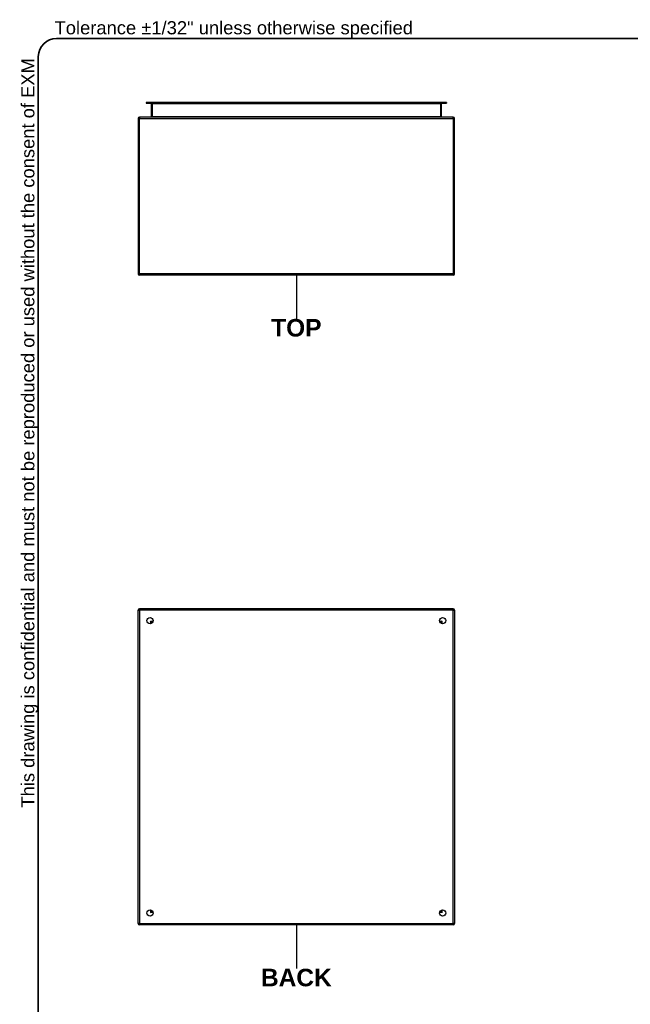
# Model space of a CAD drawing. Header units: inches. Extents: x 0 to 149, y -11 to 97.
# Tile 2 of 65: x 2 to 40, y 36 to 97. Entities that reach past the tile are written whole.
import ezdxf

# ---------------------------------------------------------------- set-up
doc = ezdxf.new("R2010")
doc.units = ezdxf.units.IN
doc.header["$LTSCALE"] = 8.944272
doc.header["$MEASUREMENT"] = 0
doc.layers.get('0').update_dxf_attribs({"lineweight": 25})
for name, color, linetype, lineweight in [('Sketch Geometry(ANSI)', 7, 'Continuous', 25), ('Symbols(ANSI)', 7, 'Continuous', 25), ('Visible Edges(ANSI)', 7, 'Continuous', 25), ('Visible Tangent Edges(ANSI)', 7, 'Continuous', 25)]:
    doc.layers.add(name, color=color, linetype=linetype, lineweight=lineweight)
doc.styles.add('Current-ANSI', font='arial.ttf')
doc.styles.add('Dimension-ANSI', font='arialbd.ttf')

# ---------------------------------------------------------------- blocks, each defined once
blk = doc.blocks.new('BACK')
at = {"layer": 'Sketch Geometry(ANSI)'}
blk.add_line((0, 0.15), (0, -0.15), dxfattribs=at)
at = {"layer": 'Symbols(ANSI)', "color": 7, "insert": (0, -0.2119), "char_height": 0.12, "attachment_point": 5, "style": 'Dimension-ANSI'}
blk.add_mtext('\\fArial|b1|i0;BACK', dxfattribs=at)
blk = doc.blocks.new('TOP')
at = {"layer": 'Sketch Geometry(ANSI)'}
blk.add_line((0, 0.15), (0, -0.15), dxfattribs=at)
at = {"layer": 'Symbols(ANSI)', "color": 7, "insert": (0, -0.2119), "char_height": 0.12, "attachment_point": 5, "style": 'Dimension-ANSI'}
blk.add_mtext('\\fArial|b1|i0;TOP', dxfattribs=at)
blk = doc.blocks.new('Borders 1_EXM - B (Inch)-5412ESW202010B_merged.idw')
at = {"layer": 'Sketch Geometry(ANSI)', "linetype": 'Continuous', "lineweight": 35}
for p, q in [((16.3979, 10.6915), (0.5229, 10.6915)), ((0.3979, 10.5665), (0.3979, 0.2545))]:
    blk.add_line(p, q, dxfattribs=at)
blk.add_arc((0.5229, 10.5665), 0.125, 90, 180, dxfattribs=at)
at = {"layer": 'Symbols(ANSI)', "color": 7, "insert": (0.5091, 10.6919), "char_height": 0.09, "attachment_point": 7, "style": 'Current-ANSI'}
blk.add_mtext('Tolerance ±1/32" unless otherwise specified', dxfattribs=at)
at = {"layer": 'Symbols(ANSI)', "color": 7, "insert": (0.3979, 5.4193), "char_height": 0.09, "attachment_point": 7, "rotation": 90, "style": 'Current-ANSI'}
blk.add_mtext('This drawing is confidential and must not be reproduced or used without the consent of EXM', dxfattribs=at)
at = {"layer": 'Symbols(ANSI)', "color": 7, "style": 'Current-ANSI'}
blk.add_attdef('FILENAME_AND_PATH_001', (5.9016, 10.7181), '', height=0.09, dxfattribs=at)

msp = doc.modelspace()

# ---------------------------------------------------------------- linework, layer by layer
at = {"layer": 'Visible Edges(ANSI)'}
for p, q in [((10.43682, 91.7056), (10.16978, 91.7056)), ((10.16978, 91.7056), (10.16978, 91.65424)), ((10.16978, 91.65424), (10.43682, 91.65424)), ((28.29015, 91.7056), (10.43682, 91.7056)), ((28.29015, 91.65424), (10.43682, 91.65424)), ((10.46176, 91.62421), (10.46176, 90.83329)), ((28.26521, 90.83329), (28.26521, 91.62421)), ((28.55719, 91.7056), (28.29015, 91.7056)), ((28.29015, 91.65424), (28.55719, 91.65424)), ((28.55719, 91.7056), (28.55719, 91.65424)), ((9.67386, 90.72186), (9.67386, 81.19501)), ((28.97172, 90.80325), (9.75525, 90.80325)), ((29.05311, 81.19501), (29.05311, 90.72186)), ((28.97172, 81.11362), (9.75525, 81.11362)), ((9.67386, 41.36297), (9.67386, 60.57944)), ((28.97172, 60.66083), (9.75525, 60.66083)), ((29.05311, 60.57944), (29.05311, 41.36297)), ((10.51311, 59.78233), (10.51311, 59.79153)), ((10.54315, 59.82157), (10.55236, 59.82157)), ((28.17461, 59.82157), (28.18381, 59.82157)), ((28.21385, 59.79153), (28.21385, 59.78233)), ((10.51311, 42.15087), (10.51311, 42.16007)), ((10.55236, 42.12083), (10.54315, 42.12083)), ((28.18381, 42.12083), (28.17461, 42.12083)), ((28.21385, 42.16007), (28.21385, 42.15087)), ((28.97172, 41.28157), (9.75525, 41.28157))]:
    msp.add_line(p, q, dxfattribs=at)
for centre in [(10.40058, 59.93411), (28.32639, 59.93411), (10.40058, 42.0083), (28.32639, 42.0083)]:
    msp.add_circle(centre, 0.18895, dxfattribs=at)
for centre, radius, start, end in [((10.43172, 91.62421), 0.03004, 0, 90), ((28.29525, 91.62421), 0.03004, 90, 180), ((9.75525, 90.72186), 0.08139, 90, 180), ((10.43172, 90.83329), 0.03004, 270, 0), ((28.29525, 90.83329), 0.03004, 180, 270), ((28.97172, 90.72186), 0.08139, 0, 90), ((9.75525, 81.19501), 0.08139, 180, 270), ((28.97172, 81.19501), 0.08139, 270, 0), ((9.75525, 60.57944), 0.08139, 90, 180), ((28.97172, 60.57944), 0.08139, 0, 90), ((10.54315, 59.79153), 0.03004, 90, 180), ((28.18381, 59.79153), 0.03004, 0, 90), ((10.54315, 42.15087), 0.03004, 180, 270), ((28.18381, 42.15087), 0.03004, 270, 0), ((9.75525, 41.36297), 0.08139, 180, 270), ((28.97172, 41.36297), 0.08139, 270, 0)]:
    msp.add_arc(centre, radius, start, end, dxfattribs=at)
at = {"layer": 'Visible Tangent Edges(ANSI)'}
for p, q in [((10.43682, 91.65424), (10.43682, 91.7056)), ((10.54315, 91.62421), (10.46176, 91.62421)), ((10.54315, 91.65424), (10.54315, 91.62421)), ((10.54315, 91.62421), (28.18381, 91.62421)), ((10.54315, 90.83329), (10.54315, 91.62421)), ((28.18381, 91.62421), (28.18381, 91.65424)), ((28.26521, 91.62421), (28.18381, 91.62421)), ((28.18381, 91.62421), (28.18381, 90.83329)), ((28.29015, 91.65424), (28.29015, 91.7056)), ((9.67386, 90.72186), (9.75525, 90.72186)), ((9.75525, 90.80325), (9.75525, 90.72186)), ((9.75525, 81.19501), (9.75525, 90.72186)), ((9.75525, 90.72186), (28.97172, 90.72186)), ((10.46176, 90.83329), (10.54315, 90.83329)), ((10.54315, 90.83329), (10.54315, 90.80325)), ((10.54315, 90.83329), (28.18381, 90.83329)), ((28.18381, 90.83329), (28.26521, 90.83329)), ((28.18381, 90.80325), (28.18381, 90.83329)), ((28.97172, 90.72186), (28.97172, 90.80325)), ((28.97172, 90.72186), (28.97172, 81.19501)), ((28.97172, 90.72186), (29.05311, 90.72186)), ((9.67386, 81.19501), (9.75525, 81.19501)), ((9.75525, 81.19501), (9.75525, 81.11362)), ((28.97172, 81.19501), (9.75525, 81.19501)), ((28.97172, 81.11362), (28.97172, 81.19501)), ((28.97172, 81.19501), (29.05311, 81.19501)), ((9.67386, 60.57944), (9.75525, 60.57944)), ((9.75525, 60.66083), (9.75525, 60.57944)), ((28.97172, 60.57944), (9.75525, 60.57944)), ((9.75525, 60.57944), (9.75525, 41.36297)), ((28.97172, 60.57944), (28.97172, 60.66083)), ((28.97172, 60.57944), (29.05311, 60.57944)), ((28.97172, 41.36297), (28.97172, 60.57944)), ((10.43172, 59.90296), (10.58694, 59.90296)), ((10.43172, 59.90296), (10.54315, 59.82157)), ((10.51311, 59.79153), (10.43172, 59.90296)), ((10.43172, 59.90296), (10.43172, 59.74774)), ((28.14003, 59.90296), (28.29525, 59.90296)), ((28.29525, 59.90296), (28.18381, 59.82157)), ((28.21385, 59.79153), (28.29525, 59.90296)), ((28.29525, 59.74774), (28.29525, 59.90296)), ((10.43172, 42.19466), (10.43172, 42.03944)), ((10.51311, 42.15087), (10.43172, 42.03944)), ((10.43172, 42.03944), (10.54315, 42.12083)), ((10.58694, 42.03944), (10.43172, 42.03944)), ((28.29525, 42.03944), (28.14003, 42.03944)), ((28.29525, 42.03944), (28.18381, 42.12083)), ((28.21385, 42.15087), (28.29525, 42.03944)), ((28.29525, 42.03944), (28.29525, 42.19466)), ((9.75525, 41.36297), (9.67386, 41.36297)), ((9.75525, 41.28157), (9.75525, 41.36297)), ((9.75525, 41.36297), (28.97172, 41.36297)), ((29.05311, 41.36297), (28.97172, 41.36297)), ((28.97172, 41.36297), (28.97172, 41.28157))]:
    msp.add_line(p, q, dxfattribs=at)

# ---------------------------------------------------------------- block references
at = {"xscale": 8.94427190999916, "yscale": 8.94427190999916, "zscale": 8.94427190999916}
for name, p in [('Borders 1_EXM - B (Inch)-5412ESW202010B_merged.idw', (0, 0)), ('TOP', (19.36348, 79.7755)), ('BACK', (19.36348, 39.94345))]:
    msp.add_blockref(name, p, dxfattribs=at)

doc.saveas('drawing.dxf')
